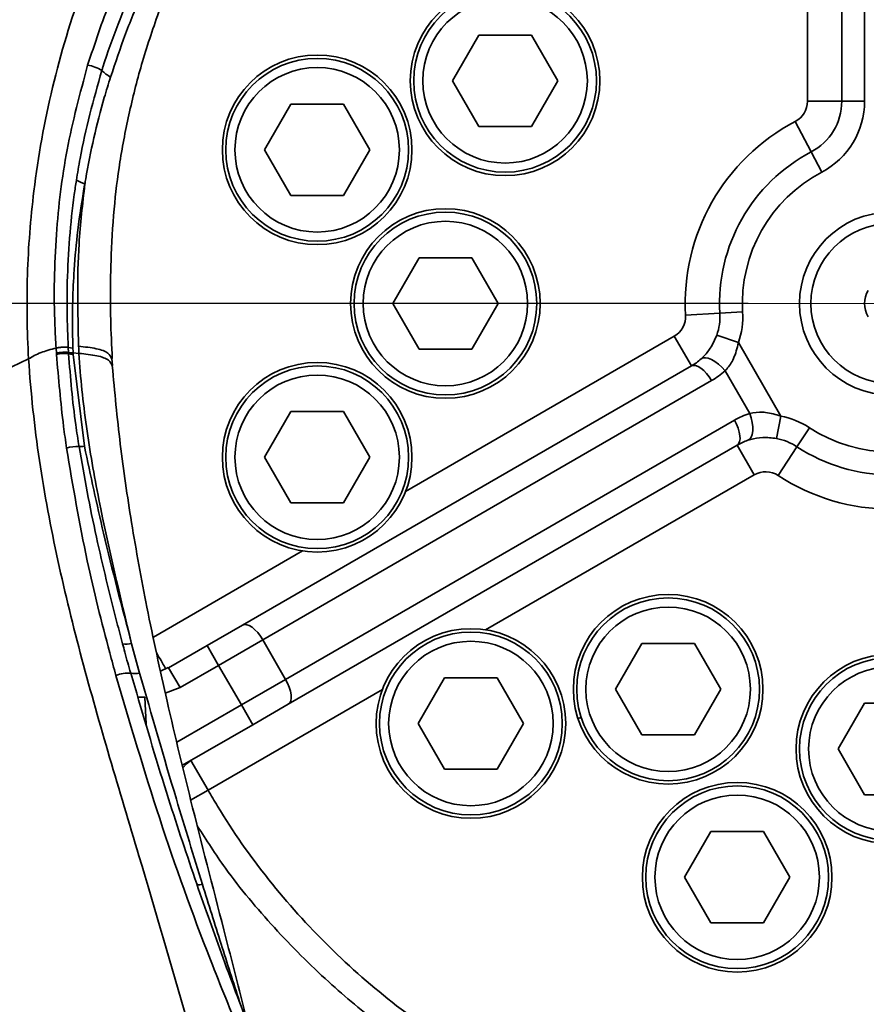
# Model space of a CAD drawing. Header units: millimetres. Extents: x 6316 to 18291, y -19059 to -9021.
# Tile 89 of 144: x 10668 to 10742, y -12024 to -11938. Entities that reach past the tile are written whole.
import ezdxf

# ---------------------------------------------------------------- set-up
doc = ezdxf.new("R2010")
doc.units = ezdxf.units.MM
doc.header["$LTSCALE"] = 10
doc.header["$PDSIZE"] = -1
doc.linetypes.add('CENTER', pattern=[50.8, 31.75, -6.35, 6.35, -6.35])
doc.layers.get('Defpoints').update_dxf_attribs({"true_color": 0x5e5e5e})
doc.layers.add('2细线层', color=4, linetype='Continuous', lineweight=13)
doc.layers.add('中心线层', color=1, linetype='CENTER')
doc.dimstyles.new('ISO-25', dxfattribs={"dimscale": 20, "dimtxt": 4, "dimasz": 3.05, "dimexe": 3, "dimexo": 0.625, "dimtad": 1, "dimdec": 0, "dimtxsty": 'Standard', "dimcen": 2.5, "dimclrd": 1, "dimclre": 1, "dimclrt": 4, "dimadec": 1, "dimazin": 2, "dimtfac": 1, "dimtdec": 0, "dimtmove": 0, "dimatfit": 0, "dimfxl": 1, "dimarcsym": 0})

# ---------------------------------------------------------------- blocks, each defined once
blk = doc.blocks.new('*D149')
at = {"layer": 'Defpoints', "color": 0, "linetype": 'ByBlock', "lineweight": 20, "transparency": 16777216}
for p in [(10703.281, -11792.726), (11661.244, -11792.726), (11834.847, -11792.726), (11557.228, -11916.689), (11679.344, -12103.482)]:
    blk.add_point(p, dxfattribs=at)
at = {"layer": '中心线层', "color": 1, "linetype": 'ByBlock', "lineweight": -2, "transparency": 16777216}
for p, q in [((11847.347, -11792.726), (12032.527, -11792.726)), ((11549.193, -11926.264), (11422.589, -12077.145))]:
    blk.add_line(p, q, dxfattribs=at)
blk.add_arc((11661.244, -11792.726), 311.282, 241.24593, 348.75407, dxfattribs=at)
at = {"layer": '中心线层', "color": 1, "linetype": 'ByBlock', "lineweight": 20, "transparency": 16777216}
for points in [[(11956.432, -11852.437), (11976.667, -11854.429), (11972.527, -11792.726)], [(11505.761, -12074.016), (11517.242, -12057.234), (11461.156, -12031.182)]]:
    blk.add_solid(points, dxfattribs=at)
at = {"layer": '中心线层', "color": 4, "linetype": 'ByBlock', "lineweight": 20, "transparency": 16777216, "insert": (11770.42, -12026.855), "char_height": 80, "attachment_point": 5, "rotation": 25}
blk.add_mtext('130°', dxfattribs=at)
blk = doc.blocks.new('*D151')
at = {"layer": 'Defpoints', "color": 0, "linetype": 'ByBlock', "lineweight": 20, "transparency": 16777216}
for p in [(10744.244, -11962.726), (10526.769, -12403.54), (10744.244, -12742.726), (10744.244, -12742.726), (9971.835, -12851.282)]:
    blk.add_point(p, dxfattribs=at)
at = {"layer": '中心线层', "color": 1, "linetype": 'ByBlock', "lineweight": -2, "transparency": 16777216}
blk.add_arc((10744.244, -12742.726), 402.919, 98.68262, 179.31738, dxfattribs=at)
at = {"layer": '中心线层', "color": 1, "linetype": 'ByBlock', "lineweight": 20, "transparency": 16777216}
for points in [[(10682.65, -12334.288), (10684.189, -12354.563), (10744.244, -12339.808)], [(10351.5, -12737.277), (10331.208, -12738.575), (10345.247, -12798.802)]]:
    blk.add_solid(points, dxfattribs=at)
at = {"layer": '中心线层', "color": 4, "linetype": 'ByBlock', "lineweight": 20, "transparency": 16777216, "insert": (10400.536, -12443.945), "char_height": 80, "attachment_point": 5, "rotation": 49}
blk.add_mtext('98°', dxfattribs=at)
blk = doc.blocks.new('*D154')
at = {"layer": 'Defpoints', "color": 0, "linetype": 'ByBlock', "lineweight": 20, "transparency": 16777216}
for p in [(10268.297, -11962.726), (10744.244, -11962.726), (10744.244, -12742.726)]:
    blk.add_point(p, dxfattribs=at)
at = {"layer": '中心线层', "color": 1, "linetype": 'ByBlock', "lineweight": -2, "transparency": 16777216}
for p, q in [((10731.744, -11962.726), (10208.297, -11962.726)), ((10268.297, -12681.726), (10268.297, -12023.726)), ((10731.744, -12742.726), (10208.297, -12742.726))]:
    blk.add_line(p, q, dxfattribs=at)
at = {"layer": '中心线层', "color": 1, "linetype": 'ByBlock', "lineweight": 20, "transparency": 16777216}
for points in [[(10258.13, -12023.726), (10278.464, -12023.726), (10268.297, -11962.726)], [(10258.13, -12681.726), (10278.464, -12681.726), (10268.297, -12742.726)]]:
    blk.add_solid(points, dxfattribs=at)
at = {"layer": '中心线层', "color": 4, "linetype": 'ByBlock', "lineweight": 20, "transparency": 16777216, "insert": (10215.348, -12213.854), "char_height": 80, "attachment_point": 5, "rotation": 90}
blk.add_mtext('780', dxfattribs=at)
blk = doc.blocks.new('*D155')
at = {"layer": 'Defpoints', "color": 0, "linetype": 'ByBlock', "lineweight": 20, "transparency": 16777216}
for p in [(10266.861, -11792.726), (10984.244, -11792.726), (10744.244, -11962.726)]:
    blk.add_point(p, dxfattribs=at)
at = {"layer": '中心线层', "color": 1, "linetype": 'ByBlock', "lineweight": -2, "transparency": 16777216}
for p, q in [((10266.861, -11731.726), (10266.861, -11488.873)), ((10971.744, -11792.726), (10206.861, -11792.726)), ((10266.861, -11962.726), (10266.861, -11792.726)), ((10731.744, -11962.726), (10206.861, -11962.726)), ((10266.861, -12023.726), (10266.861, -12084.726))]:
    blk.add_line(p, q, dxfattribs=at)
at = {"layer": '中心线层', "color": 1, "linetype": 'ByBlock', "lineweight": 20, "transparency": 16777216}
for points in [[(10256.694, -11731.726), (10277.027, -11731.726), (10266.861, -11792.726)], [(10256.694, -12023.726), (10277.027, -12023.726), (10266.861, -11962.726)]]:
    blk.add_solid(points, dxfattribs=at)
at = {"layer": '中心线层', "color": 4, "linetype": 'ByBlock', "lineweight": 20, "transparency": 16777216, "insert": (10213.911, -11579.8), "char_height": 80, "attachment_point": 5, "rotation": 90}
blk.add_mtext('170', dxfattribs=at)
blk = doc.blocks.new('*D165')
at = {"layer": 'Defpoints', "color": 0, "linetype": 'ByBlock', "lineweight": 20, "transparency": 16777216}
for p in [(8798.071, -11030.102), (10744.244, -11030.102), (10440.102, -13232.726)]:
    blk.add_point(p, dxfattribs=at)
at = {"layer": '中心线层', "color": 1, "linetype": 'ByBlock', "lineweight": -2, "transparency": 16777216}
for p, q in [((10731.744, -11030.102), (8738.071, -11030.102)), ((8798.071, -13171.726), (8798.071, -11091.102)), ((10427.602, -13232.726), (8738.071, -13232.726))]:
    blk.add_line(p, q, dxfattribs=at)
at = {"layer": '中心线层', "color": 1, "linetype": 'ByBlock', "lineweight": 20, "transparency": 16777216}
for points in [[(8787.905, -11091.102), (8808.238, -11091.102), (8798.071, -11030.102)], [(8787.905, -13171.726), (8808.238, -13171.726), (8798.071, -13232.726)]]:
    blk.add_solid(points, dxfattribs=at)
at = {"layer": '中心线层', "color": 4, "linetype": 'ByBlock', "lineweight": 20, "transparency": 16777216, "insert": (8745.122, -12241.751), "char_height": 80, "attachment_point": 5, "rotation": 90}
blk.add_mtext('2203', dxfattribs=at)

msp = doc.modelspace()

# ---------------------------------------------------------------- linework, layer by layer
at = {"color": 7, "linetype": 'Continuous', "lineweight": 35}
for p, q in [((10739.943, -11945.021), (10739.943, -11894.662)), ((10741.943, -11894.662), (10741.943, -11945.021)), ((10736.943, -11945.021), (10736.943, -11918.064)), ((10705.851, -11943.226), (10708.16, -11939.226)), ((10708.16, -11939.226), (10712.779, -11939.226)), ((10712.779, -11939.226), (10715.088, -11943.226)), ((10708.16, -11947.226), (10705.851, -11943.226)), ((10715.088, -11943.226), (10712.779, -11947.226)), ((10689.397, -11949.268), (10691.707, -11945.268)), ((10691.707, -11945.268), (10696.326, -11945.268)), ((10696.326, -11945.268), (10698.635, -11949.268)), ((10736.943, -11945.021), (10739.943, -11945.021)), ((10739.943, -11945.021), (10741.943, -11945.021)), ((10735.873, -11946.792), (10737.268, -11949.447)), ((10712.779, -11947.226), (10708.16, -11947.226)), ((10691.707, -11953.268), (10689.397, -11949.268)), ((10698.635, -11949.268), (10696.326, -11953.268)), ((10737.268, -11949.447), (10738.198, -11951.218)), ((10696.326, -11953.268), (10691.707, -11953.268)), ((10700.626, -11962.726), (10702.935, -11958.726)), ((10702.935, -11958.726), (10707.554, -11958.726)), ((10707.554, -11958.726), (10709.863, -11962.726)), ((10702.935, -11966.726), (10700.626, -11962.726)), ((10709.863, -11962.726), (10707.554, -11966.726)), ((10726.273, -11963.749), (10729.269, -11963.579)), ((10729.269, -11963.579), (10731.265, -11963.465)), ((10701.76, -11979.172), (10725.277, -11965.595)), ((10725.277, -11965.595), (10726.777, -11968.193)), ((10729.002, -11965.498), (10730.892, -11966.152)), ((10671.186, -11967.074), (10671.156, -11966.622)), ((10672.251, -11967.009), (10672.225, -11966.564)), ((10672.634, -11966.627), (10672.225, -11966.564)), ((10707.554, -11966.726), (10702.935, -11966.726)), ((10730.892, -11966.152), (10734.601, -11972.578)), ((10668.753, -11967.571), (10668.753, -11967.571)), ((10671.195, -11967.187), (10671.186, -11967.074)), ((10672.258, -11967.121), (10672.251, -11967.009)), ((10672.65, -11967.05), (10672.251, -11967.009)), ((10673.163, -11967.09), (10672.65, -11967.05)), ((10672.656, -11967.178), (10673.643, -11975.227)), ((10676.089, -11968.16), (10676.035, -11967.534)), ((10687.477, -11990.882), (10726.777, -11968.193)), ((10731.886, -11972.347), (10729.734, -11968.619)), ((10728.551, -11969.478), (10689.252, -11992.167)), ((10689.397, -11976.185), (10691.707, -11972.185)), ((10691.707, -11972.185), (10696.326, -11972.185)), ((10696.326, -11972.185), (10698.635, -11976.185)), ((10734.601, -11972.578), (10734.223, -11974.541)), ((10691.252, -11995.631), (10730.551, -11972.942)), ((10737.115, -11973.597), (10736.019, -11975.27)), ((10730.777, -11975.121), (10691.477, -11997.81)), ((10732.277, -11977.719), (10730.777, -11975.121)), ((10736.019, -11975.27), (10734.373, -11977.779)), ((10691.707, -11980.185), (10689.397, -11976.185)), ((10698.635, -11976.185), (10696.326, -11980.185)), ((10732.277, -11977.719), (10708.76, -11991.296)), ((10696.326, -11980.185), (10691.707, -11980.185)), ((10679.672, -11991.925), (10692.731, -11984.385)), ((10684.379, -11992.671), (10687.477, -11990.882)), ((10677.773, -11992.506), (10678.474, -11995.082)), ((10681.009, -11994.617), (10684.379, -11992.671)), ((10684.379, -11992.671), (10685.379, -11994.403)), ((10689.252, -11992.167), (10685.379, -11994.403)), ((10689.252, -11992.167), (10691.252, -11995.631)), ((10720.126, -11996.501), (10722.435, -11992.501)), ((10722.435, -11992.501), (10727.054, -11992.501)), ((10727.054, -11992.501), (10729.363, -11996.501)), ((10685.379, -11994.403), (10682.009, -11996.349)), ((10687.379, -11997.867), (10685.379, -11994.403)), ((10678.216, -11996.849), (10677.688, -11995.1)), ((10680.973, -11994.606), (10680.312, -11994.918)), ((10681.009, -11994.617), (10682.009, -11996.349)), ((10687.379, -11997.867), (10691.252, -11995.631)), ((10702.856, -11999.496), (10705.165, -11995.496)), ((10705.165, -11995.496), (10709.784, -11995.496)), ((10709.784, -11995.496), (10712.094, -11999.496)), ((10682.009, -11996.349), (10680.722, -11996.831)), ((10699.731, -11996.509), (10684.468, -12005.321)), ((10722.435, -12000.501), (10720.126, -11996.501)), ((10729.363, -11996.501), (10727.054, -12000.501)), ((10678.94, -11997.177), (10678.312, -11997.201)), ((10678.94, -11997.177), (10679.036, -11999.566)), ((10681.734, -12001.126), (10687.379, -11997.867)), ((10687.379, -11997.867), (10688.379, -11999.599)), ((10691.477, -11997.81), (10688.379, -11999.599)), ((10739.626, -12001.726), (10741.935, -11997.726)), ((10741.935, -11997.726), (10746.554, -11997.726)), ((10705.165, -12003.496), (10702.856, -11999.496)), ((10712.094, -11999.496), (10709.784, -12003.496)), ((10716.851, -11999.066), (10717.136, -11998.974)), ((10688.379, -11999.599), (10682.221, -12003.155)), ((10727.054, -12000.501), (10722.435, -12000.501)), ((10741.935, -12005.726), (10739.626, -12001.726)), ((10684.468, -12005.321), (10682.968, -12002.723)), ((10709.784, -12003.496), (10705.165, -12003.496)), ((10684.468, -12005.321), (10682.918, -12006.199)), ((10746.554, -12005.726), (10741.935, -12005.726)), ((10726.167, -12012.955), (10728.476, -12008.955)), ((10728.476, -12008.955), (10733.095, -12008.955)), ((10733.095, -12008.955), (10735.405, -12012.955)), ((10728.476, -12016.955), (10726.167, -12012.955)), ((10735.405, -12012.955), (10733.095, -12016.955)), ((10733.095, -12016.955), (10728.476, -12016.955))]:
    msp.add_line(p, q, dxfattribs=at)
at = {"color": 7, "linetype": 'Continuous', "lineweight": 35, "flags": 128}
for points in [[(10727.621, -11967.579), (10727.785, -11967.49), (10727.999, -11967.468), (10728.255, -11967.516), (10728.541, -11967.63), (10728.845, -11967.806), (10729.154, -11968.037), (10729.455, -11968.311), (10729.734, -11968.619)], [(10726.777, -11968.193), (10726.947, -11968.139), (10727.149, -11968.153), (10727.376, -11968.236), (10727.617, -11968.384), (10727.865, -11968.591), (10728.11, -11968.849), (10728.341, -11969.148), (10728.551, -11969.478)], [(10731.886, -11972.347), (10732.013, -11972.742), (10732.101, -11973.14), (10732.146, -11973.523), (10732.146, -11973.874), (10732.102, -11974.179), (10732.015, -11974.424), (10731.89, -11974.599), (10731.73, -11974.696)], [(10730.551, -11972.942), (10730.731, -11973.288), (10730.875, -11973.638), (10730.976, -11973.979), (10731.031, -11974.297), (10731.038, -11974.581), (10730.997, -11974.818), (10730.909, -11975), (10730.777, -11975.121)], [(10687.477, -11990.882), (10687.647, -11990.828), (10687.85, -11990.843), (10688.076, -11990.926), (10688.318, -11991.073), (10688.566, -11991.28), (10688.81, -11991.538), (10689.042, -11991.838), (10689.252, -11992.167)], [(10691.252, -11995.631), (10691.432, -11995.978), (10691.575, -11996.328), (10691.677, -11996.669), (10691.732, -11996.987), (10691.739, -11997.27), (10691.697, -11997.508), (10691.609, -11997.69), (10691.477, -11997.81)], [(10682.968, -12002.723), (10682.571, -12003.019), (10682.266, -12003.371)], [(10683.977, -12013.592), (10683.857, -12013.605), (10683.753, -12013.613), (10683.664, -12013.614), (10683.591, -12013.609), (10683.535, -12013.598), (10683.495, -12013.58), (10683.473, -12013.557), (10683.467, -12013.528)]]:
    msp.add_lwpolyline(points, dxfattribs=at)
at = {"color": 7, "linetype": 'Continuous', "lineweight": 35}
for centre, radius in [((10710.469, -11943.226), 8.3), ((10710.469, -11943.226), 8), ((10710.469, -11943.226), 7.2), ((10694.016, -11949.268), 8.3), ((10694.016, -11949.268), 8), ((10694.016, -11949.268), 7.2), ((10705.244, -11962.726), 8.3), ((10705.244, -11962.726), 8), ((10744.244, -11962.726), 8), ((10705.244, -11962.726), 7.2), ((10744.244, -11962.726), 7), ((10694.016, -11976.185), 8.3), ((10694.016, -11976.185), 8), ((10694.016, -11976.185), 7.2), ((10724.744, -11996.501), 8.3), ((10724.744, -11996.501), 8), ((10724.744, -11996.501), 7.2), ((10707.475, -11999.496), 8.3), ((10707.475, -11999.496), 8), ((10707.475, -11999.496), 7.2), ((10744.244, -12001.726), 8.3), ((10744.244, -12001.726), 8), ((10744.244, -12001.726), 7.2), ((10730.786, -12012.955), 8.3), ((10730.786, -12012.955), 8), ((10730.786, -12012.955), 7.2)]:
    msp.add_circle(centre, radius, dxfattribs=at)
for centre, radius, start, end in [((10744.244, -11962.726), 101, 355.06981, 157.87729), ((10744.244, -11962.726), 100, 325.07093, 214.99772), ((10744.244, -11962.726), 99, 325.98879, 213.89863), ((10744.244, -11962.726), 96.5, 329.01525, 210.98888), ((10744.244, -11962.726), 95.5, 330.28521, 209.77292), ((10744.244, -11962.726), 94.5, 0, 208.35553), ((10673.495, -11944.987), 3.148, 58.03566, 82.27274), ((10677.994, -11939.4), 4.066, 225.82948, 239.43942), ((10734.943, -11945.021), 2, 297.71529, 0), ((10734.943, -11945.021), 5, 297.71529, 0), ((10734.943, -11945.021), 7, 297.71529, 0), ((10744.244, -11962.726), 18, 117.71529, 183.25632), ((10744.244, -11962.726), 15, 117.71529, 183.25632), ((10744.244, -11962.726), 13, 117.71529, 183.25632), ((10675.533, -11946.996), 5.58, 242.22328, 250.59533), ((10744.244, -11962.726), 2.309, 150, 210), ((10724.277, -11963.863), 2, 300, 3.25632), ((10724.277, -11963.863), 5, 340.90967, 3.25632), ((10724.277, -11963.863), 7, 340.90967, 3.25632), ((10671.925, -11970.332), 3.229, 84.07519, 103.06888), ((10673.417, -11960.541), 6.681, 260.01166, 263.45799), ((10724.277, -11963.863), 5, 300, 311.98495), ((10725.051, -11963.415), 7, 300, 311.98495), ((10734.051, -11979.004), 7, 108.01505, 120), ((10733.277, -11979.451), 7, 56.74368, 79.09033), ((10744.244, -11962.726), 13, 236.74368, 303.25632), ((10733.277, -11979.451), 5, 56.74368, 79.09033), ((10672.968, -11978.287), 3.04, 86.20734, 107.17521), ((10672.981, -11967.923), 7.334, 271.46466, 275.1762), ((10733.277, -11979.451), 5, 108.01505, 120), ((10744.244, -11962.726), 15, 236.74368, 303.25632), ((10733.277, -11979.451), 2, 56.74368, 120), ((10744.244, -11962.726), 18, 236.74368, 303.25632), ((10677.286, -11988.886), 3.652, 265.1873, 277.66966), ((10677.417, -11997.558), 2.474, 83.70678, 114.23066), ((10678.009, -11991.905), 3.21, 264.26424, 278.32272)]:
    msp.add_arc(centre, radius, start, end, dxfattribs=at)
for points, knots in [([(10739.943, -11878.492), (10737.625, -11878.661), (10732.99, -11878.998), (10725.413, -11880.333), (10717.289, -11882.504), (10708.776, -11885.783), (10700.658, -11889.928), (10693.024, -11894.894), (10685.956, -11900.626), (10679.531, -11907.059), (10673.817, -11914.122), (10668.874, -11921.737), (10664.752, -11929.82), (10661.496, -11938.286), (10659.135, -11947.044), (10657.718, -11955.998), (10657.175, -11965.061), (10657.613, -11971.089), (10657.832, -11974.103)], [0, 0, 0, 0, 0.049215, 0.098431, 0.162828, 0.227225, 0.291622, 0.35602, 0.420417, 0.484815, 0.549213, 0.613611, 0.678009, 0.742407, 0.806806, 0.871204, 0.935602, 1, 1, 1, 1]), ([(10668.753, -11967.571), (10668.753, -11967.571), (10668.608, -11965.123), (10668.541, -11960.212), (10669.15, -11952.252), (10670.686, -11943.767), (10673.346, -11934.905), (10677.005, -11926.364), (10681.678, -11918.278), (10687.301, -11910.761), (10693.68, -11904.085), (10700.715, -11898.35), (10708.234, -11893.562), (10716.103, -11889.771), (10724.186, -11887.01), (10732.332, -11885.204), (10739.135, -11884.477), (10745.863, -11884.322), (10752.514, -11884.711), (10760.481, -11886.052), (10768.217, -11888.23), (10775.617, -11891.23), (10782.611, -11894.968), (10789.207, -11899.439), (10795.304, -11904.621), (10800.848, -11910.437), (10805.838, -11916.888), (10810.171, -11923.942), (10813.794, -11931.522), (10816.737, -11939.772), (10818.825, -11948.659), (10819.921, -11958.088), (10819.923, -11964.422), (10819.735, -11967.571), (10819.735, -11967.571)], [0, 0, 0, 0, 0, 0.029714, 0.059427, 0.096609, 0.133902, 0.171076, 0.208437, 0.245924, 0.283267, 0.318283, 0.353422, 0.388427, 0.420905, 0.453493, 0.485969, 0.50075, 0.53218, 0.563712, 0.595144, 0.62623, 0.657411, 0.688503, 0.720357, 0.752304, 0.784168, 0.817819, 0.851564, 0.885224, 0.923442, 0.961782, 1, 1, 1, 1, 1]), ([(10673.918, -11941.868), (10674.545, -11939.977), (10675.818, -11936.139), (10678.342, -11930.566), (10681.353, -11925.095), (10684.885, -11919.855), (10689.585, -11913.953), (10693.558, -11910.248), (10695.965, -11908.005)], [0, 0, 0, 0, 0.146843, 0.298134, 0.449424, 0.605108, 0.760789, 1, 1, 1, 1]), ([(10675.161, -11942.316), (10675.192, -11942.219), (10676.019, -11939.596), (10677.061, -11937.042), (10678.064, -11934.583)], [0, 0, 0, 0, 0.037005, 1, 1, 1, 1]), ([(10678.76, -11935.347), (10678.236, -11936.601), (10677.198, -11939.087), (10676.348, -11941.637), (10675.927, -11942.901)], [0, 0, 0, 0, 0.504393, 1, 1, 1, 1]), ([(10676.076, -11967.548), (10676.021, -11966.398), (10675.886, -11963.551), (10675.92, -11959.185), (10676.182, -11954.587), (10676.712, -11950.222), (10677.558, -11945.904), (10678.688, -11941.441), (10679.7, -11938.495), (10680.218, -11936.986)], [0, 0, 0, 0, 0.111204, 0.275267, 0.422048, 0.556678, 0.700568, 0.846615, 1, 1, 1, 1]), ([(10671.156, -11966.622), (10671.118, -11965.962), (10670.931, -11962.655), (10671.054, -11956.842), (10671.955, -11949.197), (10673.261, -11944.32), (10673.918, -11941.868)], [0, 0, 0, 0, 0.079575, 0.398294, 0.697407, 1, 1, 1, 1]), ([(10672.932, -11951.933), (10673.034, -11951.301), (10673.558, -11948.054), (10674.446, -11944.876), (10675.161, -11942.316)], [0, 0, 0, 0, 0.194544, 1, 1, 1, 1]), ([(10675.927, -11942.901), (10675.742, -11943.498), (10674.836, -11946.419), (10674.127, -11949.562), (10673.703, -11952.114), (10673.679, -11952.259)], [0, 0, 0, 0, 0.194944, 0.954131, 1, 1, 1, 1]), ([(10672.225, -11966.564), (10672.196, -11965.926), (10672.106, -11964.013), (10672.108, -11960.818), (10672.308, -11956.99), (10672.621, -11954.028), (10672.871, -11952.348), (10672.932, -11951.933)], [0, 0, 0, 0, 0.1305967, 0.3918552, 0.6531152, 0.9143783, 1, 1, 1, 1]), ([(10673.679, -11952.259), (10673.672, -11952.297), (10673.426, -11953.638), (10673.051, -11956.137), (10672.736, -11959.518), (10672.597, -11962.531), (10672.581, -11964.816), (10672.622, -11966.196), (10672.634, -11966.627)], [0, 0, 0, 0, 0.007953, 0.2839465, 0.5255114, 0.713588, 0.9104941, 1, 1, 1, 1]), ([(10673.128, -11966.466), (10673.054, -11963.477), (10672.938, -11958.73), (10673.478, -11954.008), (10673.679, -11952.259)], [0, 0, 0, 0, 0.629589, 1, 1, 1, 1]), ([(10727.621, -11967.579), (10727.859, -11967.342), (10728.141, -11967.061), (10728.631, -11966.364), (10728.831, -11965.897), (10729.002, -11965.498)], [0, 0, 0, 0, 0.433797, 0.514828, 1, 1, 1, 1]), ([(10671.156, -11966.622), (10670.688, -11966.748), (10669.668, -11967.023), (10669.075, -11967.378), (10668.753, -11967.571)], [0, 0, 0, 0, 0.457765, 1, 1, 1, 1]), ([(10672.225, -11966.564), (10672.178, -11966.559), (10672.039, -11966.544), (10671.774, -11966.541), (10671.447, -11966.565), (10671.253, -11966.603), (10671.156, -11966.622)], [0, 0, 0, 0, 0.146285, 0.430857, 0.715428, 1, 1, 1, 1]), ([(10672.634, -11966.627), (10672.639, -11966.768), (10672.644, -11966.909), (10672.65, -11967.049), (10672.65, -11967.05)], [0, 0, 0, 0, 0.999865, 1, 1, 1, 1]), ([(10673.163, -11967.09), (10673.163, -11967.09), (10673.151, -11966.882), (10673.139, -11966.674), (10673.128, -11966.466)], [0, 0, 0, 0, 0.000092, 1, 1, 1, 1]), ([(10675.993, -11967.54), (10675.933, -11967.378), (10675.805, -11967.037), (10674.766, -11966.639), (10673.674, -11966.523), (10673.128, -11966.466)], [0, 0, 0, 0, 0.31071, 0.655355, 1, 1, 1, 1]), ([(10730.892, -11966.152), (10730.777, -11966.629), (10730.572, -11967.482), (10730.058, -11968.265), (10729.779, -11968.57), (10729.734, -11968.619)], [0, 0, 0, 0, 0.516534, 0.922415, 1, 1, 1, 1]), ([(10642.817, -12735.387), (10642.817, -12735.387), (10643.045, -12732.099), (10643.788, -12725.563), (10645.593, -12715.913), (10647.923, -12706.376), (10650.617, -12696.911), (10654.996, -12682.621), (10661.077, -12663.343), (10668.54, -12638.876), (10675.372, -12614.026), (10681.628, -12588.888), (10687.263, -12563.536), (10692.287, -12538.02), (10696.743, -12512.372), (10700.329, -12488.76), (10703.213, -12467.235), (10706.164, -12442.441), (10709.155, -12412.177), (10711.779, -12376.424), (10713.402, -12342.946), (10714.221, -12311.783), (10714.393, -12282.951), (10713.968, -12254.13), (10712.917, -12225.335), (10711.209, -12196.587), (10708.791, -12167.91), (10705.609, -12139.338), (10702.023, -12114.068), (10698.27, -12092.091), (10694.594, -12073.371), (10690.717, -12056.029), (10686.683, -12040.069), (10682.657, -12025.478), (10678.984, -12012.942), (10675.819, -12002.448), (10673.371, -11993.87), (10671.238, -11985.245), (10669.593, -11976.508), (10668.939, -11970.567), (10668.753, -11967.571), (10668.753, -11967.571)], [0, 0, 0, 0, 0, 0.01301, 0.026041, 0.039107, 0.052186, 0.065236, 0.098285, 0.131337, 0.164479, 0.197635, 0.230783, 0.263883, 0.29699, 0.330092, 0.354896, 0.379701, 0.425148, 0.470605, 0.516053, 0.552611, 0.58917, 0.62573, 0.66229, 0.698856, 0.73542, 0.771996, 0.808571, 0.83298, 0.857393, 0.881798, 0.901401, 0.921008, 0.940607, 0.952487, 0.964399, 0.9763, 0.988162, 1, 1, 1, 1, 1]), ([(10668.753, -11967.571), (10667.439, -11968.185), (10664.813, -11969.413), (10661.849, -11971.116), (10659.505, -11972.681), (10658.391, -11973.628), (10657.832, -11974.103)], [0, 0, 0, 0, 0.280088, 0.559565, 0.779407, 1, 1, 1, 1]), ([(10672.251, -11967.009), (10672.198, -11967.004), (10672.048, -11966.989), (10671.764, -11966.99), (10671.513, -11967.014), (10671.322, -11967.044), (10671.243, -11967.061), (10671.186, -11967.074)], [0, 0, 0, 0, 0.1638503, 0.4630621, 0.7622739, 0.8285863, 1, 1, 1, 1]), ([(10672.07, -11975.383), (10671.982, -11974.75), (10671.602, -11972.033), (10671.372, -11969.291), (10671.195, -11967.187)], [0, 0, 0, 0, 0.233068, 1, 1, 1, 1]), ([(10673.169, -11975.254), (10673.071, -11974.622), (10672.812, -11972.957), (10672.489, -11970.245), (10672.335, -11968.163), (10672.258, -11967.121)], [0, 0, 0, 0, 0.234079, 0.616789, 1, 1, 1, 1]), ([(10672.65, -11967.05), (10672.65, -11967.05), (10672.652, -11967.092), (10672.654, -11967.135), (10672.656, -11967.178)], [0, 0, 0, 0, 0.000443, 1, 1, 1, 1]), ([(10677.773, -11992.506), (10676.756, -11988.313), (10675.226, -11982.009), (10673.742, -11973.505), (10673.283, -11969.222), (10673.163, -11967.09), (10673.163, -11967.09)], [0, 0, 0, 0, 0.498349, 0.749274, 0.999998, 1, 1, 1, 1]), ([(10673.163, -11967.09), (10673.711, -11967.146), (10674.805, -11967.257), (10675.85, -11967.654), (10675.981, -11967.998), (10676.043, -11968.161)], [0, 0, 0, 0, 0.344483, 0.688967, 1, 1, 1, 1]), ([(10687.928, -12025.704), (10687.296, -12023.224), (10685.689, -12016.919), (10683.252, -12007.557), (10680.923, -11997.919), (10679.124, -11989.595), (10677.757, -11982.091), (10676.715, -11975.041), (10676.286, -11970.45), (10676.072, -11968.157)], [0, 0, 0, 0, 0.128756, 0.327308, 0.490245, 0.633553, 0.762759, 0.88148, 1, 1, 1, 1]), ([(10731.886, -11972.347), (10732.266, -11972.288), (10732.718, -11972.217), (10733.646, -11972.287), (10734.162, -11972.444), (10734.601, -11972.578)], [0, 0, 0, 0, 0.4329592, 0.5161718, 1, 1, 1, 1]), ([(10734.223, -11974.541), (10733.821, -11974.493), (10733.036, -11974.399), (10732.201, -11974.552), (10731.812, -11974.671), (10731.73, -11974.696)], [0, 0, 0, 0, 0.452616, 0.884296, 1, 1, 1, 1]), ([(10676.402, -11995.303), (10676.219, -11994.635), (10675.301, -11991.295), (10673.649, -11984.687), (10672.629, -11978.678), (10672.07, -11975.383)], [0, 0, 0, 0, 0.10145, 0.507343, 1, 1, 1, 1]), ([(10676.98, -11992.525), (10676.814, -11991.904), (10675.988, -11988.796), (10674.927, -11984.366), (10673.854, -11979.226), (10673.397, -11976.578), (10673.169, -11975.254)], [0, 0, 0, 0, 0.108686, 0.543503, 0.771679, 1, 1, 1, 1]), ([(10673.643, -11975.227), (10674.181, -11977.765), (10675.407, -11983.552), (10676.923, -11989.287), (10677.773, -11992.506)], [0, 0, 0, 0, 0.4387217, 1, 1, 1, 1]), ([(10677.688, -11995.1), (10677.515, -11994.479), (10677.275, -11993.622), (10677.044, -11992.763), (10676.98, -11992.525)], [0, 0, 0, 0, 0.723334, 1, 1, 1, 1]), ([(10679.977, -11993.351), (10680.105, -11993.574), (10680.404, -11994.092), (10680.713, -11994.627), (10680.759, -11994.707), (10680.782, -11994.748)], [0, 0, 0, 0, 0.273593, 0.636796, 1, 1, 1, 1]), ([(10678.474, -11995.082), (10679.528, -11998.756), (10681.295, -12004.914), (10683.206, -12011.097), (10683.977, -12013.592)], [0, 0, 0, 0, 0.596614, 1, 1, 1, 1]), ([(10687.374, -12026.908), (10686.462, -12024.672), (10683.882, -12018.345), (10680.096, -12007.836), (10677.634, -11999.485), (10676.402, -11995.303)], [0, 0, 0, 0, 0.2144637, 0.606644, 1, 1, 1, 1]), ([(10683.467, -12013.528), (10682.63, -12011.052), (10680.756, -12005.504), (10679.121, -11999.933), (10678.216, -11996.849)], [0, 0, 0, 0, 0.446351, 1, 1, 1, 1]), ([(10684.468, -12005.321), (10684.741, -12005.792), (10686.323, -12008.529), (10689.668, -12013.278), (10694.944, -12019.13), (10700.914, -12024.355), (10707.499, -12028.866), (10714.597, -12032.618), (10722.074, -12035.549), (10729.84, -12037.598), (10737.784, -12038.771), (10745.923, -12039.061), (10754.155, -12038.386), (10762.362, -12036.743), (10770.074, -12034.24), (10777.203, -12030.98), (10783.714, -12027.113), (10789.753, -12022.578), (10795.208, -12017.401), (10800.089, -12011.695), (10802.713, -12007.444), (10804.023, -12005.323)], [0, 0, 0, 0, 0.011381, 0.066092, 0.121032, 0.175789, 0.231564, 0.28753, 0.343316, 0.399112, 0.455087, 0.510884, 0.569026, 0.627368, 0.685507, 0.738146, 0.790937, 0.843565, 0.895672, 0.947939, 1, 1, 1, 1]), ([(10728.347, -12039.221), (10726.045, -12038.648), (10721.072, -12037.41), (10713.719, -12034.515), (10706.38, -12030.7), (10700.152, -12026.491), (10694.775, -12022.023), (10690.199, -12017.427), (10686.333, -12012.849), (10684.319, -12009.705), (10683.517, -12008.453)], [0, 0, 0, 0, 0.127515, 0.275383, 0.42372, 0.571567, 0.678709, 0.799255, 0.920078, 1, 1, 1, 1]), ([(10683.467, -12013.528), (10684.225, -12015.699), (10685.769, -12020.118), (10687.464, -12024.518), (10688.327, -12026.756)], [0, 0, 0, 0, 0.491168, 1, 1, 1, 1]), ([(10683.977, -12013.592), (10684.515, -12015.327), (10685.571, -12018.733), (10686.681, -12022.166), (10687.225, -12023.851)], [0, 0, 0, 0, 0.509204, 1, 1, 1, 1])]:
    msp.add_open_spline(points, degree=3, knots=knots, dxfattribs=at)
at = {"layer": '2细线层'}
for centre, radius, start, end in [((10744.244, -12742.726), 1712.625, 290, 188), ((9971.835, -12851.282), 932.625, 28.502664, 65.290032)]:
    msp.add_arc(centre, radius, start, end, dxfattribs=at)
at = {"layer": '中心线层', "color": 2, "linetype": 'CENTER', "lineweight": 20}
msp.add_line((10744.244, -11962.726), (10583.43, -11962.726), dxfattribs=at)

# ---------------------------------------------------------------- dimensions: what is measured, and where the dimension line sits
at = {"layer": '中心线层', "color": 1, "linetype": 'ByBlock', "lineweight": 20}
for base, p1, p2, picture, middle in [((8798.071, -11030.102), (10440.102, -13232.726), (10744.244, -11030.102), '*D165', (8798.071, -12241.751)), ((10266.861, -11792.726), (10744.244, -11962.726), (10984.244, -11792.726), '*D155', (10266.861, -11579.8)), ((10268.297, -11962.726), (10744.244, -12742.726), (10744.244, -11962.726), '*D154', (10268.297, -12213.854))]:
    dim = msp.add_linear_dim(base=base, p1=p1, p2=p2, angle=90, dimstyle='ISO-25', dxfattribs=at)
    dim.commit()
    dim.dimension.update_dxf_attribs({"geometry": picture, "text_midpoint": middle, "dimtype": 160})
for base, line1, line2, picture, middle in [((11679.344, -12103.482), ((11834.847, -11792.726), (10703.281, -11792.726)), ((11661.244, -11792.726), (11557.228, -11916.689)), '*D149', (11770.42, -12026.855)), ((10526.769, -12403.54), ((10744.244, -12742.726), (9971.835, -12851.282)), ((10744.244, -12742.726), (10744.244, -11962.726)), '*D151', (10400.536, -12443.945))]:
    dim = msp.add_angular_dim_2l(base=base, line1=line1, line2=line2, dimstyle='ISO-25', dxfattribs=at)
    dim.commit()
    dim.dimension.update_dxf_attribs({"geometry": picture, "text_midpoint": middle})

doc.saveas('drawing.dxf')
